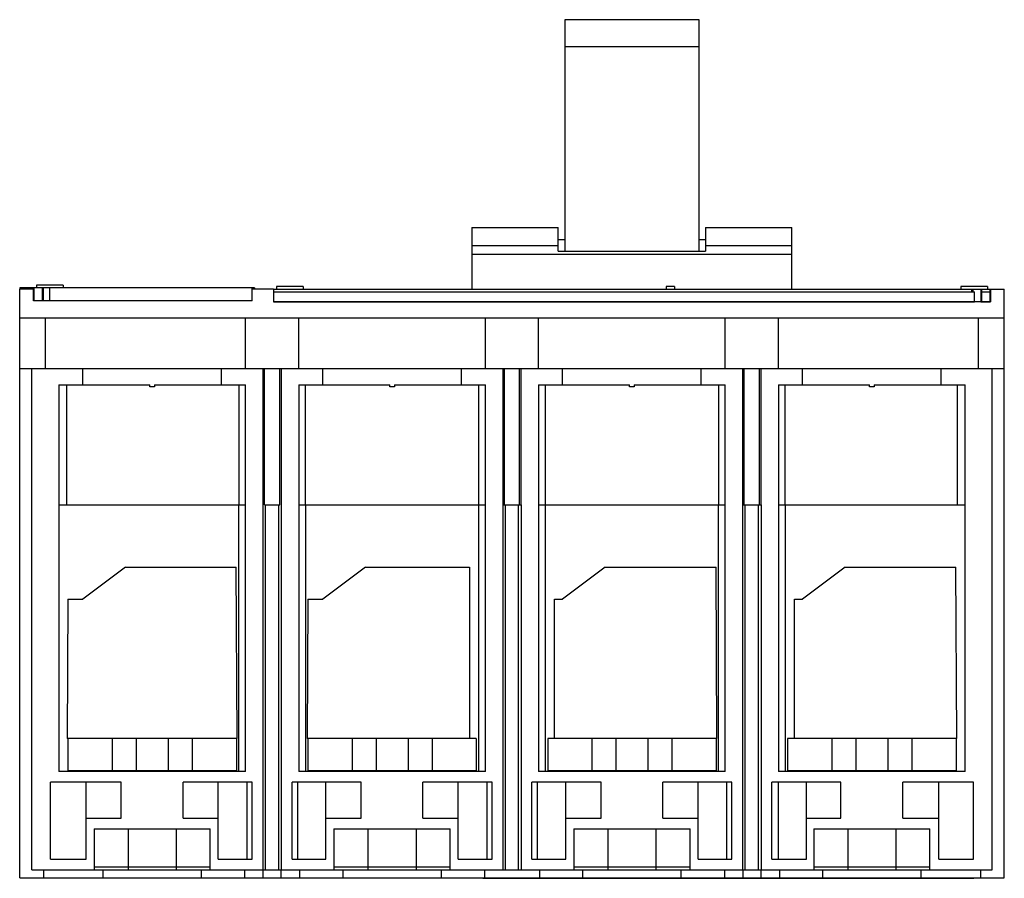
# Model space of a CAD drawing. Header units: millimetres. Extents: x 28 to 212, y 85 to 246.
import ezdxf

# ---------------------------------------------------------------- set-up
doc = ezdxf.new("R2010")
doc.units = ezdxf.units.MM
doc.header["$LTSCALE"] = 21.523934
doc.layers.get('0').update_dxf_attribs({"linetype": 'CONTINUOUS'})

msp = doc.modelspace()

# ---------------------------------------------------------------- linework, layer by layer
at = {"color": 7, "linetype": 'Continuous'}
for p, q in [((129.85, 246.44), (129.85, 203.01)), ((155.05, 246.44), (129.85, 246.44)), ((155.05, 203.01), (155.05, 246.44)), ((155.05, 241.35), (129.85, 241.35)), ((112.45, 207.44), (112.45, 195.89)), ((112.45, 207.44), (128.65, 207.44)), ((128.65, 203.01), (128.65, 207.44)), ((156.25, 207.44), (156.25, 203.01)), ((156.25, 207.44), (172.45, 207.44)), ((172.45, 195.89), (172.45, 207.44)), ((129.85, 205.14), (128.65, 205.14)), ((156.25, 205.14), (155.05, 205.14)), ((128.65, 204), (112.45, 204)), ((172.45, 204), (156.25, 204)), ((112.45, 202.44), (172.45, 202.44)), ((128.65, 203.01), (156.25, 203.01)), ((27.62, 85.44), (27.62, 195.89)), ((30.22, 195.89), (27.62, 195.89)), ((27.64, 196.12), (27.64, 195.89)), ((71.69, 196.12), (27.64, 196.12)), ((30.22, 193.72), (30.22, 195.89)), ((30.29, 196.12), (30.29, 193.77)), ((30.79, 196.62), (30.79, 196.12)), ((35.79, 196.62), (30.79, 196.62)), ((31.84, 196.12), (31.84, 193.77)), ((32.02, 196.12), (32.02, 193.72)), ((33.24, 196.12), (33.24, 193.77)), ((35.79, 196.62), (35.79, 196.12)), ((71.19, 196.12), (71.19, 195.89)), ((71.22, 193.72), (71.22, 195.89)), ((75.22, 195.89), (71.22, 195.89)), ((71.69, 196.12), (71.69, 195.89)), ((75.22, 195.89), (75.22, 193.49)), ((75.27, 193.54), (75.27, 195.89)), ((75.27, 195.89), (209.67, 195.89)), ((75.77, 196.39), (75.77, 195.89)), ((80.77, 196.39), (75.77, 196.39)), ((80.77, 196.39), (80.77, 195.89)), ((148.87, 196.39), (148.87, 195.89)), ((150.47, 196.39), (148.87, 196.39)), ((150.47, 196.39), (150.47, 195.89)), ((209.17, 196.39), (204.17, 196.39)), ((204.17, 196.39), (204.17, 195.89)), ((206.22, 195.39), (206.22, 195.89)), ((206.42, 195.89), (206.42, 195.39)), ((207.92, 195.89), (207.92, 193.49)), ((208.12, 193.54), (208.12, 195.89)), ((209.17, 196.39), (209.17, 195.89)), ((209.67, 193.54), (209.67, 195.89)), ((209.72, 195.89), (212.32, 195.89)), ((209.72, 195.89), (209.72, 193.49)), ((212.32, 85.44), (212.32, 195.89)), ((31.84, 194.07), (32.02, 194.07)), ((75.27, 195.39), (206.72, 195.39)), ((206.72, 193.54), (206.72, 195.39)), ((208.12, 195.39), (209.67, 195.39)), ((30.22, 193.77), (32.02, 193.77)), ((71.22, 193.72), (30.22, 193.72)), ((33.24, 193.77), (71.22, 193.77)), ((33.52, 193.77), (33.52, 193.72)), ((48.68, 193.72), (48.68, 193.77)), ((53.26, 193.72), (53.26, 193.77)), ((75.22, 193.54), (206.72, 193.54)), ((209.72, 193.49), (75.22, 193.49)), ((106, 193.49), (106, 193.54)), ((110.57, 193.49), (110.57, 193.54)), ((131, 193.49), (131, 193.54)), ((135.57, 193.49), (135.57, 193.54)), ((148.87, 193.54), (148.87, 193.49)), ((150.47, 193.54), (150.47, 193.49)), ((206.42, 193.54), (206.42, 193.49)), ((207.92, 193.84), (208.12, 193.84)), ((207.92, 193.54), (209.72, 193.54)), ((27.62, 190.49), (212.32, 190.49)), ((32.47, 180.99), (32.47, 190.49)), ((69.97, 180.99), (69.97, 190.49)), ((79.97, 180.99), (79.97, 190.49)), ((114.97, 180.99), (114.97, 190.49)), ((124.97, 180.99), (124.97, 190.49)), ((159.97, 180.99), (159.97, 190.49)), ((169.97, 180.99), (169.97, 190.49)), ((207.47, 180.99), (207.47, 190.49)), ((27.62, 180.99), (212.32, 180.99)), ((29.87, 86.94), (29.87, 180.99)), ((39.47, 177.94), (39.47, 180.99)), ((65.47, 177.94), (65.47, 180.99)), ((73.22, 180.99), (73.22, 86.94)), ((73.54, 155.44), (73.54, 180.99)), ((76.39, 155.44), (76.39, 180.99)), ((76.72, 86.94), (76.72, 180.99)), ((84.47, 177.94), (84.47, 180.99)), ((110.47, 177.94), (110.47, 180.99)), ((118.22, 180.99), (118.22, 86.94)), ((118.54, 155.44), (118.54, 180.99)), ((121.39, 155.44), (121.39, 180.99)), ((121.72, 155.44), (121.72, 180.99)), ((129.47, 177.94), (129.47, 180.99)), ((155.47, 177.94), (155.47, 180.99)), ((163.22, 180.99), (163.22, 86.94)), ((163.54, 155.44), (163.54, 180.99)), ((166.39, 155.44), (166.39, 180.99)), ((166.72, 155.44), (166.72, 180.99)), ((174.47, 177.94), (174.47, 180.99)), ((200.47, 177.94), (200.47, 180.99)), ((210.07, 86.94), (210.07, 180.99)), ((34.97, 177.94), (34.97, 105.44)), ((34.97, 177.94), (52.03, 177.94)), ((36.37, 177.94), (36.37, 155.44)), ((52.03, 177.54), (52.03, 177.94)), ((52.91, 177.54), (52.03, 177.54)), ((52.91, 177.94), (52.91, 177.54)), ((52.91, 177.94), (69.97, 177.94)), ((68.77, 155.44), (68.77, 177.94)), ((69.97, 105.44), (69.97, 177.94)), ((79.97, 177.94), (79.97, 105.44)), ((79.97, 177.94), (97.03, 177.94)), ((81.17, 177.94), (81.17, 155.44)), ((97.03, 177.54), (97.03, 177.94)), ((97.91, 177.54), (97.03, 177.54)), ((97.91, 177.94), (97.91, 177.54)), ((97.91, 177.94), (114.97, 177.94)), ((113.77, 155.44), (113.77, 177.94)), ((114.97, 105.44), (114.97, 177.94)), ((124.97, 177.94), (124.97, 105.44)), ((124.97, 177.94), (142.03, 177.94)), ((126.17, 177.94), (126.17, 155.44)), ((142.03, 177.54), (142.03, 177.94)), ((142.91, 177.54), (142.03, 177.54)), ((142.91, 177.94), (159.97, 177.94)), ((142.91, 177.94), (142.91, 177.54)), ((158.77, 155.44), (158.77, 177.94)), ((159.97, 105.44), (159.97, 177.94)), ((169.97, 177.94), (187.03, 177.94)), ((169.97, 177.94), (169.97, 105.44)), ((171.17, 177.94), (171.17, 155.44)), ((187.03, 177.54), (187.03, 177.94)), ((187.91, 177.54), (187.03, 177.54)), ((187.91, 177.94), (204.97, 177.94)), ((187.91, 177.94), (187.91, 177.54)), ((203.57, 155.44), (203.57, 177.94)), ((204.97, 105.44), (204.97, 177.94)), ((34.97, 155.44), (69.79, 155.44)), ((68.72, 105.44), (68.72, 155.44)), ((69.81, 155.44), (69.97, 155.44)), ((73.54, 155.44), (76.4, 155.44)), ((73.73, 86.94), (73.72, 155.44)), ((76.2, 86.94), (76.2, 155.44)), ((79.97, 155.44), (114.79, 155.44)), ((81.22, 155.44), (81.22, 105.44)), ((113.72, 105.44), (113.72, 155.44)), ((114.81, 155.44), (114.97, 155.44)), ((118.22, 155.44), (121.39, 155.44)), ((118.72, 86.94), (118.72, 155.44)), ((121.22, 86.94), (121.22, 155.44)), ((121.41, 155.44), (121.72, 155.44)), ((121.72, 155.44), (121.72, 86.94)), ((124.97, 155.44), (159.79, 155.44)), ((126.22, 155.44), (126.22, 105.44)), ((158.72, 105.44), (158.72, 155.44)), ((159.81, 155.44), (159.97, 155.44)), ((163.22, 155.44), (166.39, 155.44)), ((163.72, 86.94), (163.72, 155.44)), ((166.22, 86.94), (166.22, 155.44)), ((166.41, 155.44), (166.72, 155.44)), ((166.72, 155.44), (166.72, 86.94)), ((169.97, 155.44), (204.97, 155.44)), ((171.22, 155.44), (171.22, 105.44)), ((47.47, 143.74), (39.47, 137.74)), ((47.47, 143.74), (68.25, 143.74)), ((68.42, 111.59), (68.25, 143.74)), ((92.47, 143.74), (84.47, 137.74)), ((92.47, 143.74), (111.97, 143.74)), ((111.97, 143.74), (111.97, 111.59)), ((137.47, 143.74), (129.47, 137.74)), ((137.47, 143.74), (158.25, 143.74)), ((158.42, 111.59), (158.25, 143.74)), ((182.47, 143.74), (174.47, 137.74)), ((182.47, 143.74), (203.25, 143.74)), ((203.42, 111.59), (203.25, 143.74)), ((36.66, 137.74), (36.52, 111.59)), ((36.66, 137.74), (39.47, 137.74)), ((81.66, 137.74), (81.52, 111.59)), ((81.66, 137.74), (84.47, 137.74)), ((127.97, 137.74), (129.47, 137.74)), ((127.97, 111.59), (127.97, 137.74)), ((172.97, 137.74), (174.47, 137.74)), ((172.97, 111.59), (172.97, 137.74)), ((68.42, 111.59), (36.52, 111.59)), ((36.67, 111.59), (36.67, 105.59)), ((44.97, 111.59), (44.97, 105.59)), ((49.47, 111.59), (49.47, 105.59)), ((55.47, 111.59), (55.47, 105.59)), ((59.97, 111.59), (59.97, 105.59)), ((68.27, 111.59), (68.27, 105.59)), ((113.27, 111.59), (81.52, 111.59)), ((81.67, 111.59), (81.67, 105.59)), ((89.97, 111.59), (89.97, 105.59)), ((94.47, 111.59), (94.47, 105.59)), ((100.47, 111.59), (100.47, 105.59)), ((104.97, 111.59), (104.97, 105.59)), ((113.27, 111.59), (113.27, 105.59)), ((158.42, 111.59), (126.67, 111.59)), ((126.67, 111.59), (126.67, 105.59)), ((134.97, 111.59), (134.97, 105.59)), ((139.47, 111.59), (139.47, 105.59)), ((145.47, 111.59), (145.47, 105.59)), ((149.97, 111.59), (149.97, 105.59)), ((158.27, 111.59), (158.27, 105.59)), ((203.42, 111.59), (171.67, 111.59)), ((171.67, 111.59), (171.67, 105.59)), ((179.97, 111.59), (179.97, 105.59)), ((184.47, 111.59), (184.47, 105.59)), ((190.47, 111.59), (190.47, 105.59)), ((194.97, 111.59), (194.97, 105.59)), ((203.27, 111.59), (203.27, 105.59)), ((69.97, 105.44), (34.97, 105.44)), ((36.67, 105.59), (68.27, 105.59)), ((114.97, 105.44), (79.97, 105.44)), ((81.67, 105.59), (113.27, 105.59)), ((159.97, 105.44), (124.97, 105.44)), ((126.67, 105.59), (158.27, 105.59)), ((204.97, 105.44), (169.97, 105.44)), ((171.67, 105.59), (203.27, 105.59)), ((33.37, 88.94), (33.37, 103.44)), ((46.67, 103.44), (33.37, 103.44)), ((40.07, 88.94), (40.07, 103.44)), ((46.67, 96.64), (46.67, 103.44)), ((58.27, 96.64), (58.27, 103.44)), ((71.22, 103.44), (58.27, 103.44)), ((64.87, 88.94), (64.87, 103.44)), ((70.22, 103.44), (70.22, 88.94)), ((71.22, 88.94), (71.22, 103.44)), ((91.67, 103.44), (78.72, 103.44)), ((78.72, 88.94), (78.72, 103.44)), ((79.72, 103.44), (79.72, 88.94)), ((85.07, 88.94), (85.07, 103.44)), ((91.67, 96.64), (91.67, 103.44)), ((116.22, 103.44), (103.27, 103.44)), ((103.27, 96.64), (103.27, 103.44)), ((109.87, 88.94), (109.87, 103.44)), ((115.22, 103.44), (115.22, 88.94)), ((116.22, 88.94), (116.22, 103.44)), ((136.67, 103.44), (123.72, 103.44)), ((123.72, 88.94), (123.72, 103.44)), ((124.72, 103.44), (124.72, 88.94)), ((130.07, 88.94), (130.07, 103.44)), ((136.67, 96.64), (136.67, 103.44)), ((161.22, 103.44), (148.27, 103.44)), ((148.27, 96.64), (148.27, 103.44)), ((154.87, 88.94), (154.87, 103.44)), ((160.22, 103.44), (160.22, 88.94)), ((161.22, 88.94), (161.22, 103.44)), ((181.67, 103.44), (168.72, 103.44)), ((168.72, 88.94), (168.72, 103.44)), ((169.89, 103.44), (169.89, 88.94)), ((175.24, 88.94), (175.24, 103.44)), ((181.67, 96.64), (181.67, 103.44)), ((206.57, 103.44), (193.27, 103.44)), ((193.27, 96.64), (193.27, 103.44)), ((200.04, 88.94), (200.04, 103.44)), ((206.57, 88.94), (206.57, 103.44)), ((40.07, 96.64), (46.67, 96.64)), ((58.27, 96.64), (64.87, 96.64)), ((85.07, 96.64), (91.67, 96.64)), ((103.27, 96.64), (109.87, 96.64)), ((130.07, 96.64), (136.67, 96.64)), ((148.27, 96.64), (154.87, 96.64)), ((175.24, 96.64), (181.67, 96.64)), ((193.27, 96.64), (200.04, 96.64)), ((41.57, 94.64), (41.57, 86.94)), ((41.57, 94.64), (63.37, 94.64)), ((47.95, 94.64), (47.95, 86.94)), ((56.98, 94.64), (56.98, 86.94)), ((63.37, 86.94), (63.37, 94.64)), ((86.57, 94.64), (108.37, 94.64)), ((86.57, 94.64), (86.57, 86.94)), ((92.95, 94.64), (92.95, 86.94)), ((101.98, 94.64), (101.98, 86.94)), ((108.37, 86.94), (108.37, 94.64)), ((131.57, 94.64), (153.37, 94.64)), ((131.57, 94.64), (131.57, 86.94)), ((137.95, 94.64), (137.95, 86.94)), ((146.98, 94.64), (146.98, 86.94)), ((153.37, 86.94), (153.37, 94.64)), ((176.57, 94.64), (198.37, 94.64)), ((176.57, 94.64), (176.57, 86.94)), ((182.95, 94.64), (182.95, 86.94)), ((191.98, 94.64), (191.98, 86.94)), ((198.37, 86.94), (198.37, 94.64)), ((33.37, 88.94), (40.07, 88.94)), ((64.87, 88.94), (71.22, 88.94)), ((78.72, 88.94), (85.07, 88.94)), ((109.87, 88.94), (116.22, 88.94)), ((123.72, 88.94), (130.07, 88.94)), ((154.87, 88.94), (161.22, 88.94)), ((168.72, 88.94), (175.24, 88.94)), ((200.04, 88.94), (206.57, 88.94)), ((29.87, 86.94), (210.07, 86.94)), ((32.07, 86.94), (32.07, 85.44)), ((41.57, 87.54), (63.37, 87.54)), ((43.28, 85.44), (43.28, 86.94)), ((61.66, 86.94), (61.66, 85.44)), ((69.82, 86.94), (69.82, 85.44)), ((73.32, 85.44), (73.32, 86.94)), ((76.62, 86.94), (76.62, 85.44)), ((80.12, 86.94), (80.12, 85.44)), ((86.57, 87.54), (108.37, 87.54)), ((88.28, 85.44), (88.28, 86.94)), ((106.66, 86.94), (106.66, 85.44)), ((114.82, 86.94), (114.82, 85.44)), ((125.12, 86.94), (125.12, 85.44)), ((131.57, 87.54), (153.37, 87.54)), ((133.28, 85.44), (133.28, 86.94)), ((151.66, 86.94), (151.66, 85.44)), ((159.82, 86.94), (159.82, 85.44)), ((163.32, 85.44), (163.32, 86.94)), ((166.62, 86.94), (166.62, 85.44)), ((170.12, 86.94), (170.12, 85.44)), ((176.57, 87.54), (198.37, 87.54)), ((178.28, 85.44), (178.28, 86.94)), ((196.66, 86.94), (196.66, 85.44)), ((207.87, 86.94), (207.87, 85.44)), ((27.62, 85.44), (212.32, 85.44)), ((114.47, 85.37), (114.47, 85.44)), ((114.47, 85.37), (206.62, 85.37)), ((115.78, 85.37), (115.78, 85.44)), ((122.97, 85.37), (122.97, 85.44)), ((127.47, 85.37), (127.47, 85.44)), ((161.11, 85.37), (161.11, 85.44)), ((168.83, 85.44), (168.83, 85.37)), ((206.62, 85.37), (206.62, 85.44))]:
    msp.add_line(p, q, dxfattribs=at)

doc.saveas('drawing.dxf')
